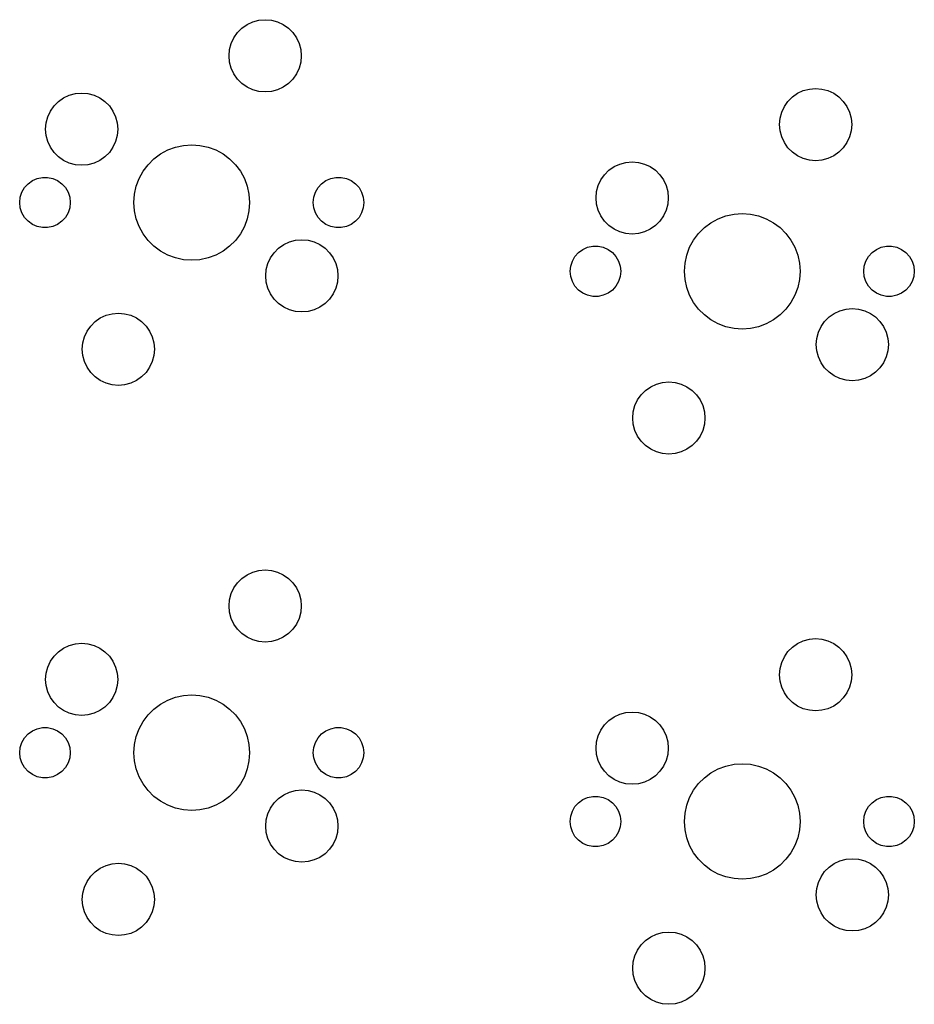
# Model space of a CAD drawing. Extents: x 101 to 222, y -128 to -44.
# Tile 7 of 8: x 158 to 189, y -83 to -49. Entities that reach past the tile are written whole.
import ezdxf

# ---------------------------------------------------------------- set-up
doc = ezdxf.new("R2010")
doc.units = 0
doc.layers.add('BLACK', color=7, linetype='CONTINUOUS')

msp = doc.modelspace()

# ---------------------------------------------------------------- linework, layer by layer
at = {"layer": 'BLACK', "linetype": 'CONTINUOUS'}
for p, q in [((165.729944, -49.202765), (165.884015, -49.048694)), ((165.884015, -49.048694), (166.0625, -48.923718)), ((166.0625, -48.923718), (166.259975, -48.831634)), ((166.259975, -48.831634), (166.47044, -48.77524)), ((166.47044, -48.77524), (166.6875, -48.75625)), ((166.6875, -48.75625), (166.90456, -48.77524)), ((166.90456, -48.77524), (167.115025, -48.831634)), ((167.115025, -48.831634), (167.3125, -48.923718)), ((167.3125, -48.923718), (167.490985, -49.048694)), ((167.490985, -49.048694), (167.645056, -49.202765)), ((165.512884, -49.578725), (165.604968, -49.38125)), ((165.604968, -49.38125), (165.729944, -49.202765)), ((167.645056, -49.202765), (167.770032, -49.38125)), ((167.770032, -49.38125), (167.862116, -49.578725)), ((165.45649, -49.78919), (165.512884, -49.578725)), ((167.862116, -49.578725), (167.91851, -49.78919)), ((165.4375, -50.00625), (165.45649, -49.78919)), ((165.45649, -50.22331), (165.4375, -50.00625)), ((167.91851, -49.78919), (167.9375, -50.00625)), ((167.9375, -50.00625), (167.91851, -50.22331)), ((165.512884, -50.433775), (165.45649, -50.22331)), ((165.604968, -50.63125), (165.512884, -50.433775)), ((167.862116, -50.433775), (167.770032, -50.63125)), ((167.91851, -50.22331), (167.862116, -50.433775)), ((165.729944, -50.809735), (165.604968, -50.63125)), ((167.770032, -50.63125), (167.645056, -50.809735)), ((165.884015, -50.963806), (165.729944, -50.809735)), ((166.0625, -51.088782), (165.884015, -50.963806)), ((166.259975, -51.180866), (166.0625, -51.088782)), ((167.3125, -51.088782), (167.115025, -51.180866)), ((167.490985, -50.963806), (167.3125, -51.088782)), ((167.645056, -50.809735), (167.490985, -50.963806)), ((159.534015, -51.588694), (159.7125, -51.463718)), ((159.7125, -51.463718), (159.909975, -51.371634)), ((159.909975, -51.371634), (160.12044, -51.31524)), ((160.12044, -51.31524), (160.3375, -51.29625)), ((160.3375, -51.29625), (160.55456, -51.31524)), ((160.55456, -51.31524), (160.765025, -51.371634)), ((160.765025, -51.371634), (160.9625, -51.463718)), ((160.9625, -51.463718), (161.140985, -51.588694)), ((166.47044, -51.23726), (166.259975, -51.180866)), ((166.6875, -51.25625), (166.47044, -51.23726)), ((166.90456, -51.23726), (166.6875, -51.25625)), ((167.115025, -51.180866), (166.90456, -51.23726)), ((184.779944, -51.584015), (184.934015, -51.429944)), ((184.934015, -51.429944), (185.1125, -51.304968)), ((185.1125, -51.304968), (185.309975, -51.212884)), ((185.309975, -51.212884), (185.52044, -51.15649)), ((185.52044, -51.15649), (185.7375, -51.1375)), ((185.7375, -51.1375), (185.95456, -51.15649)), ((185.95456, -51.15649), (186.165025, -51.212884)), ((186.165025, -51.212884), (186.3625, -51.304968)), ((186.3625, -51.304968), (186.540985, -51.429944)), ((186.540985, -51.429944), (186.695056, -51.584015)), ((159.254968, -51.92125), (159.379944, -51.742765)), ((159.379944, -51.742765), (159.534015, -51.588694)), ((161.140985, -51.588694), (161.295056, -51.742765)), ((161.295056, -51.742765), (161.420032, -51.92125)), ((184.562884, -51.959975), (184.654968, -51.7625)), ((184.654968, -51.7625), (184.779944, -51.584015)), ((186.695056, -51.584015), (186.820032, -51.7625)), ((186.820032, -51.7625), (186.912116, -51.959975)), ((159.10649, -52.32919), (159.162884, -52.118725)), ((159.162884, -52.118725), (159.254968, -51.92125)), ((161.420032, -51.92125), (161.512116, -52.118725)), ((161.512116, -52.118725), (161.56851, -52.32919)), ((184.50649, -52.17044), (184.562884, -51.959975)), ((186.912116, -51.959975), (186.96851, -52.17044)), ((159.0875, -52.54625), (159.10649, -52.32919)), ((161.56851, -52.32919), (161.5875, -52.54625)), ((184.4875, -52.3875), (184.50649, -52.17044)), ((184.50649, -52.60456), (184.4875, -52.3875)), ((186.96851, -52.17044), (186.9875, -52.3875)), ((186.9875, -52.3875), (186.96851, -52.60456)), ((159.10649, -52.76331), (159.0875, -52.54625)), ((159.162884, -52.973775), (159.10649, -52.76331)), ((161.56851, -52.76331), (161.512116, -52.973775)), ((161.5875, -52.54625), (161.56851, -52.76331)), ((184.562884, -52.815025), (184.50649, -52.60456)), ((184.654968, -53.0125), (184.562884, -52.815025)), ((186.912116, -52.815025), (186.820032, -53.0125)), ((186.96851, -52.60456), (186.912116, -52.815025)), ((159.254968, -53.17125), (159.162884, -52.973775)), ((159.379944, -53.349735), (159.254968, -53.17125)), ((161.420032, -53.17125), (161.295056, -53.349735)), ((161.512116, -52.973775), (161.420032, -53.17125)), ((163.31667, -53.266986), (163.584035, -53.167264)), ((163.584035, -53.167264), (163.86287, -53.106607)), ((163.86287, -53.106607), (164.1475, -53.08625)), ((164.1475, -53.08625), (164.43213, -53.106607)), ((164.43213, -53.106607), (164.710965, -53.167264)), ((164.710965, -53.167264), (164.97833, -53.266986)), ((184.779944, -53.190985), (184.654968, -53.0125)), ((186.820032, -53.0125), (186.695056, -53.190985)), ((159.534015, -53.503806), (159.379944, -53.349735)), ((159.7125, -53.628782), (159.534015, -53.503806)), ((161.140985, -53.503806), (160.9625, -53.628782)), ((161.295056, -53.349735), (161.140985, -53.503806)), ((162.837779, -53.574751), (163.066218, -53.403743)), ((163.066218, -53.403743), (163.31667, -53.266986)), ((164.97833, -53.266986), (165.228782, -53.403743)), ((165.228782, -53.403743), (165.457221, -53.574751)), ((184.934015, -53.345056), (184.779944, -53.190985)), ((185.1125, -53.470032), (184.934015, -53.345056)), ((185.309975, -53.562116), (185.1125, -53.470032)), ((186.3625, -53.470032), (186.165025, -53.562116)), ((186.540985, -53.345056), (186.3625, -53.470032)), ((186.695056, -53.190985), (186.540985, -53.345056)), ((159.909975, -53.720866), (159.7125, -53.628782)), ((160.12044, -53.77726), (159.909975, -53.720866)), ((160.3375, -53.79625), (160.12044, -53.77726)), ((160.55456, -53.77726), (160.3375, -53.79625)), ((160.765025, -53.720866), (160.55456, -53.77726)), ((160.9625, -53.628782), (160.765025, -53.720866)), ((162.464993, -54.004968), (162.636001, -53.776529)), ((162.636001, -53.776529), (162.837779, -53.574751)), ((165.457221, -53.574751), (165.658999, -53.776529)), ((165.658999, -53.776529), (165.830007, -54.004968)), ((178.584015, -53.969944), (178.7625, -53.844968)), ((178.7625, -53.844968), (178.959975, -53.752884)), ((178.959975, -53.752884), (179.17044, -53.69649)), ((179.17044, -53.69649), (179.3875, -53.6775)), ((179.3875, -53.6775), (179.60456, -53.69649)), ((179.60456, -53.69649), (179.815025, -53.752884)), ((179.815025, -53.752884), (180.0125, -53.844968)), ((180.0125, -53.844968), (180.190985, -53.969944)), ((185.52044, -53.61851), (185.309975, -53.562116)), ((185.7375, -53.6375), (185.52044, -53.61851)), ((185.95456, -53.61851), (185.7375, -53.6375)), ((186.165025, -53.562116), (185.95456, -53.61851)), ((162.328236, -54.25542), (162.464993, -54.004968)), ((165.830007, -54.004968), (165.966764, -54.25542)), ((178.304968, -54.3025), (178.429944, -54.124015)), ((178.429944, -54.124015), (178.584015, -53.969944)), ((180.190985, -53.969944), (180.345056, -54.124015)), ((180.345056, -54.124015), (180.470032, -54.3025)), ((158.35961, -54.571938), (158.482011, -54.435998)), ((158.482011, -54.435998), (158.63, -54.328478)), ((158.63, -54.328478), (158.79711, -54.254076)), ((158.79711, -54.254076), (158.976038, -54.216043)), ((158.976038, -54.216043), (159.158962, -54.216043)), ((159.158962, -54.216043), (159.33789, -54.254076)), ((159.33789, -54.254076), (159.505, -54.328478)), ((159.505, -54.328478), (159.652989, -54.435998)), ((159.652989, -54.435998), (159.77539, -54.571938)), ((162.167857, -54.80162), (162.228514, -54.522785)), ((162.228514, -54.522785), (162.328236, -54.25542)), ((165.966764, -54.25542), (166.066486, -54.522785)), ((166.066486, -54.522785), (166.127143, -54.80162)), ((168.51961, -54.571938), (168.642011, -54.435998)), ((168.642011, -54.435998), (168.79, -54.328478)), ((168.79, -54.328478), (168.95711, -54.254076)), ((168.95711, -54.254076), (169.136038, -54.216043)), ((169.136038, -54.216043), (169.318962, -54.216043)), ((169.318962, -54.216043), (169.49789, -54.254076)), ((169.49789, -54.254076), (169.665, -54.328478)), ((169.665, -54.328478), (169.812989, -54.435998)), ((169.812989, -54.435998), (169.93539, -54.571938)), ((178.15649, -54.71044), (178.212884, -54.499975)), ((178.212884, -54.499975), (178.304968, -54.3025)), ((180.470032, -54.3025), (180.562116, -54.499975)), ((180.562116, -54.499975), (180.61851, -54.71044)), ((158.211621, -54.904327), (158.268148, -54.730355)), ((158.268148, -54.730355), (158.35961, -54.571938)), ((159.77539, -54.571938), (159.866852, -54.730355)), ((159.866852, -54.730355), (159.923379, -54.904327)), ((162.1475, -55.08625), (162.167857, -54.80162)), ((166.127143, -54.80162), (166.1475, -55.08625)), ((168.371621, -54.904327), (168.428148, -54.730355)), ((168.428148, -54.730355), (168.51961, -54.571938)), ((169.93539, -54.571938), (170.026852, -54.730355)), ((170.026852, -54.730355), (170.083379, -54.904327)), ((178.1375, -54.9275), (178.15649, -54.71044)), ((180.61851, -54.71044), (180.6375, -54.9275)), ((158.1925, -55.08625), (158.211621, -54.904327)), ((158.211621, -55.268173), (158.1925, -55.08625)), ((159.923379, -54.904327), (159.9425, -55.08625)), ((159.9425, -55.08625), (159.923379, -55.268173)), ((162.167857, -55.37088), (162.1475, -55.08625)), ((166.1475, -55.08625), (166.127143, -55.37088)), ((168.3525, -55.08625), (168.371621, -54.904327)), ((168.371621, -55.268173), (168.3525, -55.08625)), ((170.083379, -54.904327), (170.1025, -55.08625)), ((170.1025, -55.08625), (170.083379, -55.268173)), ((178.15649, -55.14456), (178.1375, -54.9275)), ((178.212884, -55.355025), (178.15649, -55.14456)), ((180.61851, -55.14456), (180.562116, -55.355025)), ((180.6375, -54.9275), (180.61851, -55.14456)), ((158.268148, -55.442145), (158.211621, -55.268173)), ((158.35961, -55.600562), (158.268148, -55.442145)), ((159.866852, -55.442145), (159.77539, -55.600562)), ((159.923379, -55.268173), (159.866852, -55.442145)), ((162.228514, -55.649715), (162.167857, -55.37088)), ((166.127143, -55.37088), (166.066486, -55.649715)), ((168.428148, -55.442145), (168.371621, -55.268173)), ((168.51961, -55.600562), (168.428148, -55.442145)), ((170.026852, -55.442145), (169.93539, -55.600562)), ((170.083379, -55.268173), (170.026852, -55.442145)), ((178.304968, -55.5525), (178.212884, -55.355025)), ((178.429944, -55.730985), (178.304968, -55.5525)), ((180.470032, -55.5525), (180.345056, -55.730985)), ((180.562116, -55.355025), (180.470032, -55.5525)), ((182.36667, -55.648236), (182.634035, -55.548514)), ((182.634035, -55.548514), (182.91287, -55.487857)), ((182.91287, -55.487857), (183.1975, -55.4675)), ((183.1975, -55.4675), (183.48213, -55.487857)), ((183.48213, -55.487857), (183.760965, -55.548514)), ((183.760965, -55.548514), (184.02833, -55.648236)), ((158.482011, -55.736502), (158.35961, -55.600562)), ((158.63, -55.844022), (158.482011, -55.736502)), ((158.79711, -55.918424), (158.63, -55.844022)), ((159.505, -55.844022), (159.33789, -55.918424)), ((159.652989, -55.736502), (159.505, -55.844022)), ((159.77539, -55.600562), (159.652989, -55.736502)), ((162.328236, -55.91708), (162.228514, -55.649715)), ((166.066486, -55.649715), (165.966764, -55.91708)), ((168.642011, -55.736502), (168.51961, -55.600562)), ((168.79, -55.844022), (168.642011, -55.736502)), ((168.95711, -55.918424), (168.79, -55.844022)), ((169.665, -55.844022), (169.49789, -55.918424)), ((169.812989, -55.736502), (169.665, -55.844022)), ((169.93539, -55.600562), (169.812989, -55.736502)), ((178.584015, -55.885056), (178.429944, -55.730985)), ((178.7625, -56.010032), (178.584015, -55.885056)), ((180.190985, -55.885056), (180.0125, -56.010032)), ((180.345056, -55.730985), (180.190985, -55.885056)), ((181.887779, -55.956001), (182.116218, -55.784993)), ((182.116218, -55.784993), (182.36667, -55.648236)), ((184.02833, -55.648236), (184.278782, -55.784993)), ((184.278782, -55.784993), (184.507221, -55.956001)), ((158.976038, -55.956457), (158.79711, -55.918424)), ((159.158962, -55.956457), (158.976038, -55.956457)), ((159.33789, -55.918424), (159.158962, -55.956457)), ((162.464993, -56.167532), (162.328236, -55.91708)), ((162.636001, -56.395971), (162.464993, -56.167532)), ((165.830007, -56.167532), (165.658999, -56.395971)), ((165.966764, -55.91708), (165.830007, -56.167532)), ((169.136038, -55.956457), (168.95711, -55.918424)), ((169.318962, -55.956457), (169.136038, -55.956457)), ((169.49789, -55.918424), (169.318962, -55.956457)), ((178.959975, -56.102116), (178.7625, -56.010032)), ((179.17044, -56.15851), (178.959975, -56.102116)), ((179.3875, -56.1775), (179.17044, -56.15851)), ((179.60456, -56.15851), (179.3875, -56.1775)), ((179.815025, -56.102116), (179.60456, -56.15851)), ((180.0125, -56.010032), (179.815025, -56.102116)), ((181.514993, -56.386218), (181.686001, -56.157779)), ((181.686001, -56.157779), (181.887779, -55.956001)), ((184.507221, -55.956001), (184.708999, -56.157779)), ((184.708999, -56.157779), (184.880007, -56.386218)), ((162.837779, -56.597749), (162.636001, -56.395971)), ((165.658999, -56.395971), (165.457221, -56.597749)), ((167.154015, -56.668694), (167.3325, -56.543718)), ((167.3325, -56.543718), (167.529975, -56.451634)), ((167.529975, -56.451634), (167.74044, -56.39524)), ((167.74044, -56.39524), (167.9575, -56.37625)), ((167.9575, -56.37625), (168.17456, -56.39524)), ((168.17456, -56.39524), (168.385025, -56.451634)), ((168.385025, -56.451634), (168.5825, -56.543718)), ((168.5825, -56.543718), (168.760985, -56.668694)), ((181.378236, -56.63667), (181.514993, -56.386218)), ((184.880007, -56.386218), (185.016764, -56.63667)), ((163.066218, -56.768757), (162.837779, -56.597749)), ((163.31667, -56.905514), (163.066218, -56.768757)), ((163.584035, -57.005236), (163.31667, -56.905514)), ((164.97833, -56.905514), (164.710965, -57.005236)), ((165.228782, -56.768757), (164.97833, -56.905514)), ((165.457221, -56.597749), (165.228782, -56.768757)), ((166.874968, -57.00125), (166.999944, -56.822765)), ((166.999944, -56.822765), (167.154015, -56.668694)), ((168.760985, -56.668694), (168.915056, -56.822765)), ((168.915056, -56.822765), (169.040032, -57.00125)), ((177.40961, -56.953188), (177.532011, -56.817248)), ((177.532011, -56.817248), (177.68, -56.709728)), ((177.68, -56.709728), (177.84711, -56.635326)), ((177.84711, -56.635326), (178.026038, -56.597293)), ((178.026038, -56.597293), (178.208962, -56.597293)), ((178.208962, -56.597293), (178.38789, -56.635326)), ((178.38789, -56.635326), (178.555, -56.709728)), ((178.555, -56.709728), (178.702989, -56.817248)), ((178.702989, -56.817248), (178.82539, -56.953188)), ((181.217857, -57.18287), (181.278514, -56.904035)), ((181.278514, -56.904035), (181.378236, -56.63667)), ((185.016764, -56.63667), (185.116486, -56.904035)), ((185.116486, -56.904035), (185.177143, -57.18287)), ((187.56961, -56.953188), (187.692011, -56.817248)), ((187.692011, -56.817248), (187.84, -56.709728)), ((187.84, -56.709728), (188.00711, -56.635326)), ((188.00711, -56.635326), (188.186038, -56.597293)), ((188.186038, -56.597293), (188.368962, -56.597293)), ((188.368962, -56.597293), (188.54789, -56.635326)), ((188.54789, -56.635326), (188.715, -56.709728)), ((188.715, -56.709728), (188.862989, -56.817248)), ((188.862989, -56.817248), (188.98539, -56.953188)), ((163.86287, -57.065893), (163.584035, -57.005236)), ((164.1475, -57.08625), (163.86287, -57.065893)), ((164.43213, -57.065893), (164.1475, -57.08625)), ((164.710965, -57.005236), (164.43213, -57.065893)), ((166.72649, -57.40919), (166.782884, -57.198725)), ((166.782884, -57.198725), (166.874968, -57.00125)), ((169.040032, -57.00125), (169.132116, -57.198725)), ((169.132116, -57.198725), (169.18851, -57.40919)), ((177.261621, -57.285577), (177.318148, -57.111605)), ((177.318148, -57.111605), (177.40961, -56.953188)), ((178.82539, -56.953188), (178.916852, -57.111605)), ((178.916852, -57.111605), (178.973379, -57.285577)), ((181.1975, -57.4675), (181.217857, -57.18287)), ((185.177143, -57.18287), (185.1975, -57.4675)), ((187.421621, -57.285577), (187.478148, -57.111605)), ((187.478148, -57.111605), (187.56961, -56.953188)), ((188.98539, -56.953188), (189.076852, -57.111605)), ((189.076852, -57.111605), (189.133379, -57.285577)), ((166.7075, -57.62625), (166.72649, -57.40919)), ((169.18851, -57.40919), (169.2075, -57.62625)), ((177.2425, -57.4675), (177.261621, -57.285577)), ((177.261621, -57.649423), (177.2425, -57.4675)), ((178.973379, -57.285577), (178.9925, -57.4675)), ((178.9925, -57.4675), (178.973379, -57.649423)), ((181.217857, -57.75213), (181.1975, -57.4675)), ((185.1975, -57.4675), (185.177143, -57.75213)), ((187.4025, -57.4675), (187.421621, -57.285577)), ((187.421621, -57.649423), (187.4025, -57.4675)), ((189.133379, -57.285577), (189.1525, -57.4675)), ((189.1525, -57.4675), (189.133379, -57.649423)), ((166.72649, -57.84331), (166.7075, -57.62625)), ((166.782884, -58.053775), (166.72649, -57.84331)), ((169.18851, -57.84331), (169.132116, -58.053775)), ((169.2075, -57.62625), (169.18851, -57.84331)), ((177.318148, -57.823395), (177.261621, -57.649423)), ((177.40961, -57.981812), (177.318148, -57.823395)), ((178.916852, -57.823395), (178.82539, -57.981812)), ((178.973379, -57.649423), (178.916852, -57.823395)), ((181.278514, -58.030965), (181.217857, -57.75213)), ((185.177143, -57.75213), (185.116486, -58.030965)), ((187.478148, -57.823395), (187.421621, -57.649423)), ((187.56961, -57.981812), (187.478148, -57.823395)), ((189.076852, -57.823395), (188.98539, -57.981812)), ((189.133379, -57.649423), (189.076852, -57.823395)), ((166.874968, -58.25125), (166.782884, -58.053775)), ((166.999944, -58.429735), (166.874968, -58.25125)), ((169.040032, -58.25125), (168.915056, -58.429735)), ((169.132116, -58.053775), (169.040032, -58.25125)), ((177.532011, -58.117752), (177.40961, -57.981812)), ((177.68, -58.225272), (177.532011, -58.117752)), ((177.84711, -58.299674), (177.68, -58.225272)), ((178.555, -58.225272), (178.38789, -58.299674)), ((178.702989, -58.117752), (178.555, -58.225272)), ((178.82539, -57.981812), (178.702989, -58.117752)), ((181.378236, -58.29833), (181.278514, -58.030965)), ((185.116486, -58.030965), (185.016764, -58.29833)), ((187.692011, -58.117752), (187.56961, -57.981812)), ((187.84, -58.225272), (187.692011, -58.117752)), ((188.00711, -58.299674), (187.84, -58.225272)), ((188.715, -58.225272), (188.54789, -58.299674)), ((188.862989, -58.117752), (188.715, -58.225272)), ((188.98539, -57.981812), (188.862989, -58.117752)), ((167.154015, -58.583806), (166.999944, -58.429735)), ((167.3325, -58.708782), (167.154015, -58.583806)), ((168.760985, -58.583806), (168.5825, -58.708782)), ((168.915056, -58.429735), (168.760985, -58.583806)), ((178.026038, -58.337707), (177.84711, -58.299674)), ((178.208962, -58.337707), (178.026038, -58.337707)), ((178.38789, -58.299674), (178.208962, -58.337707)), ((181.514993, -58.548782), (181.378236, -58.29833)), ((181.686001, -58.777221), (181.514993, -58.548782)), ((184.880007, -58.548782), (184.708999, -58.777221)), ((185.016764, -58.29833), (184.880007, -58.548782)), ((188.186038, -58.337707), (188.00711, -58.299674)), ((188.368962, -58.337707), (188.186038, -58.337707)), ((188.54789, -58.299674), (188.368962, -58.337707)), ((161.179975, -58.991634), (161.39044, -58.93524)), ((161.39044, -58.93524), (161.6075, -58.91625)), ((161.6075, -58.91625), (161.82456, -58.93524)), ((161.82456, -58.93524), (162.035025, -58.991634)), ((167.529975, -58.800866), (167.3325, -58.708782)), ((167.74044, -58.85726), (167.529975, -58.800866)), ((167.9575, -58.87625), (167.74044, -58.85726)), ((168.17456, -58.85726), (167.9575, -58.87625)), ((168.385025, -58.800866), (168.17456, -58.85726)), ((168.5825, -58.708782), (168.385025, -58.800866)), ((181.887779, -58.978999), (181.686001, -58.777221)), ((184.708999, -58.777221), (184.507221, -58.978999)), ((186.204015, -59.049944), (186.3825, -58.924968)), ((186.3825, -58.924968), (186.579975, -58.832884)), ((186.579975, -58.832884), (186.79044, -58.77649)), ((186.79044, -58.77649), (187.0075, -58.7575)), ((187.0075, -58.7575), (187.22456, -58.77649)), ((187.22456, -58.77649), (187.435025, -58.832884)), ((187.435025, -58.832884), (187.6325, -58.924968)), ((187.6325, -58.924968), (187.810985, -59.049944)), ((160.649944, -59.362765), (160.804015, -59.208694)), ((160.804015, -59.208694), (160.9825, -59.083718)), ((160.9825, -59.083718), (161.179975, -58.991634)), ((162.035025, -58.991634), (162.2325, -59.083718)), ((162.2325, -59.083718), (162.410985, -59.208694)), ((162.410985, -59.208694), (162.565056, -59.362765)), ((182.116218, -59.150007), (181.887779, -58.978999)), ((182.36667, -59.286764), (182.116218, -59.150007)), ((182.634035, -59.386486), (182.36667, -59.286764)), ((184.02833, -59.286764), (183.760965, -59.386486)), ((184.278782, -59.150007), (184.02833, -59.286764)), ((184.507221, -58.978999), (184.278782, -59.150007)), ((185.924968, -59.3825), (186.049944, -59.204015)), ((186.049944, -59.204015), (186.204015, -59.049944)), ((187.810985, -59.049944), (187.965056, -59.204015)), ((187.965056, -59.204015), (188.090032, -59.3825)), ((160.432884, -59.738725), (160.524968, -59.54125)), ((160.524968, -59.54125), (160.649944, -59.362765)), ((162.565056, -59.362765), (162.690032, -59.54125)), ((162.690032, -59.54125), (162.782116, -59.738725)), ((182.91287, -59.447143), (182.634035, -59.386486)), ((183.1975, -59.4675), (182.91287, -59.447143)), ((183.48213, -59.447143), (183.1975, -59.4675)), ((183.760965, -59.386486), (183.48213, -59.447143)), ((185.77649, -59.79044), (185.832884, -59.579975)), ((185.832884, -59.579975), (185.924968, -59.3825)), ((188.090032, -59.3825), (188.182116, -59.579975)), ((188.182116, -59.579975), (188.23851, -59.79044)), ((160.3575, -60.16625), (160.37649, -59.94919)), ((160.37649, -59.94919), (160.432884, -59.738725)), ((162.782116, -59.738725), (162.83851, -59.94919)), ((162.83851, -59.94919), (162.8575, -60.16625)), ((185.7575, -60.0075), (185.77649, -59.79044)), ((188.23851, -59.79044), (188.2575, -60.0075)), ((160.37649, -60.38331), (160.3575, -60.16625)), ((162.8575, -60.16625), (162.83851, -60.38331)), ((185.77649, -60.22456), (185.7575, -60.0075)), ((185.832884, -60.435025), (185.77649, -60.22456)), ((188.23851, -60.22456), (188.182116, -60.435025)), ((188.2575, -60.0075), (188.23851, -60.22456)), ((160.432884, -60.593775), (160.37649, -60.38331)), ((160.524968, -60.79125), (160.432884, -60.593775)), ((162.782116, -60.593775), (162.690032, -60.79125)), ((162.83851, -60.38331), (162.782116, -60.593775)), ((185.924968, -60.6325), (185.832884, -60.435025)), ((186.049944, -60.810985), (185.924968, -60.6325)), ((188.090032, -60.6325), (187.965056, -60.810985)), ((188.182116, -60.435025), (188.090032, -60.6325)), ((160.649944, -60.969735), (160.524968, -60.79125)), ((160.804015, -61.123806), (160.649944, -60.969735)), ((162.565056, -60.969735), (162.410985, -61.123806)), ((162.690032, -60.79125), (162.565056, -60.969735)), ((186.204015, -60.965056), (186.049944, -60.810985)), ((186.3825, -61.090032), (186.204015, -60.965056)), ((187.810985, -60.965056), (187.6325, -61.090032)), ((187.965056, -60.810985), (187.810985, -60.965056)), ((160.9825, -61.248782), (160.804015, -61.123806)), ((161.179975, -61.340866), (160.9825, -61.248782)), ((161.39044, -61.39726), (161.179975, -61.340866)), ((162.035025, -61.340866), (161.82456, -61.39726)), ((162.2325, -61.248782), (162.035025, -61.340866)), ((162.410985, -61.123806), (162.2325, -61.248782)), ((180.229975, -61.372884), (180.44044, -61.31649)), ((180.44044, -61.31649), (180.6575, -61.2975)), ((180.6575, -61.2975), (180.87456, -61.31649)), ((180.87456, -61.31649), (181.085025, -61.372884)), ((186.579975, -61.182116), (186.3825, -61.090032)), ((186.79044, -61.23851), (186.579975, -61.182116)), ((187.0075, -61.2575), (186.79044, -61.23851)), ((187.22456, -61.23851), (187.0075, -61.2575)), ((187.435025, -61.182116), (187.22456, -61.23851)), ((187.6325, -61.090032), (187.435025, -61.182116)), ((161.6075, -61.41625), (161.39044, -61.39726)), ((161.82456, -61.39726), (161.6075, -61.41625)), ((179.699944, -61.744015), (179.854015, -61.589944)), ((179.854015, -61.589944), (180.0325, -61.464968)), ((180.0325, -61.464968), (180.229975, -61.372884)), ((181.085025, -61.372884), (181.2825, -61.464968)), ((181.2825, -61.464968), (181.460985, -61.589944)), ((181.460985, -61.589944), (181.615056, -61.744015)), ((179.482884, -62.119975), (179.574968, -61.9225)), ((179.574968, -61.9225), (179.699944, -61.744015)), ((181.615056, -61.744015), (181.740032, -61.9225)), ((181.740032, -61.9225), (181.832116, -62.119975)), ((179.4075, -62.5475), (179.42649, -62.33044)), ((179.42649, -62.33044), (179.482884, -62.119975)), ((181.832116, -62.119975), (181.88851, -62.33044)), ((181.88851, -62.33044), (181.9075, -62.5475)), ((179.42649, -62.76456), (179.4075, -62.5475)), ((181.9075, -62.5475), (181.88851, -62.76456)), ((179.482884, -62.975025), (179.42649, -62.76456)), ((179.574968, -63.1725), (179.482884, -62.975025)), ((181.832116, -62.975025), (181.740032, -63.1725)), ((181.88851, -62.76456), (181.832116, -62.975025)), ((179.699944, -63.350985), (179.574968, -63.1725)), ((179.854015, -63.505056), (179.699944, -63.350985)), ((181.615056, -63.350985), (181.460985, -63.505056)), ((181.740032, -63.1725), (181.615056, -63.350985)), ((180.0325, -63.630032), (179.854015, -63.505056)), ((180.229975, -63.722116), (180.0325, -63.630032)), ((180.44044, -63.77851), (180.229975, -63.722116)), ((181.085025, -63.722116), (180.87456, -63.77851)), ((181.2825, -63.630032), (181.085025, -63.722116)), ((181.460985, -63.505056), (181.2825, -63.630032)), ((180.6575, -63.7975), (180.44044, -63.77851)), ((180.87456, -63.77851), (180.6575, -63.7975)), ((166.259975, -67.881634), (166.47044, -67.82524)), ((166.47044, -67.82524), (166.6875, -67.80625)), ((166.6875, -67.80625), (166.90456, -67.82524)), ((166.90456, -67.82524), (167.115025, -67.881634)), ((165.729944, -68.252765), (165.884015, -68.098694)), ((165.884015, -68.098694), (166.0625, -67.973718)), ((166.0625, -67.973718), (166.259975, -67.881634)), ((167.115025, -67.881634), (167.3125, -67.973718)), ((167.3125, -67.973718), (167.490985, -68.098694)), ((167.490985, -68.098694), (167.645056, -68.252765)), ((165.512884, -68.628725), (165.604968, -68.43125)), ((165.604968, -68.43125), (165.729944, -68.252765)), ((167.645056, -68.252765), (167.770032, -68.43125)), ((167.770032, -68.43125), (167.862116, -68.628725)), ((165.4375, -69.05625), (165.45649, -68.83919)), ((165.45649, -68.83919), (165.512884, -68.628725)), ((167.862116, -68.628725), (167.91851, -68.83919)), ((167.91851, -68.83919), (167.9375, -69.05625)), ((165.45649, -69.27331), (165.4375, -69.05625)), ((167.9375, -69.05625), (167.91851, -69.27331)), ((165.512884, -69.483775), (165.45649, -69.27331)), ((165.604968, -69.68125), (165.512884, -69.483775)), ((167.862116, -69.483775), (167.770032, -69.68125)), ((167.91851, -69.27331), (167.862116, -69.483775)), ((165.729944, -69.859735), (165.604968, -69.68125)), ((165.884015, -70.013806), (165.729944, -69.859735)), ((167.645056, -69.859735), (167.490985, -70.013806)), ((167.770032, -69.68125), (167.645056, -69.859735)), ((166.0625, -70.138782), (165.884015, -70.013806)), ((166.259975, -70.230866), (166.0625, -70.138782)), ((167.3125, -70.138782), (167.115025, -70.230866)), ((167.490985, -70.013806), (167.3125, -70.138782)), ((185.309975, -70.262884), (185.52044, -70.20649)), ((185.52044, -70.20649), (185.7375, -70.1875)), ((185.7375, -70.1875), (185.95456, -70.20649)), ((185.95456, -70.20649), (186.165025, -70.262884)), ((159.534015, -70.638694), (159.7125, -70.513718)), ((159.7125, -70.513718), (159.909975, -70.421634)), ((159.909975, -70.421634), (160.12044, -70.36524)), ((160.12044, -70.36524), (160.3375, -70.34625)), ((160.3375, -70.34625), (160.55456, -70.36524)), ((160.55456, -70.36524), (160.765025, -70.421634)), ((160.765025, -70.421634), (160.9625, -70.513718)), ((160.9625, -70.513718), (161.140985, -70.638694)), ((166.47044, -70.28726), (166.259975, -70.230866)), ((166.6875, -70.30625), (166.47044, -70.28726)), ((166.90456, -70.28726), (166.6875, -70.30625)), ((167.115025, -70.230866), (166.90456, -70.28726)), ((184.779944, -70.634015), (184.934015, -70.479944)), ((184.934015, -70.479944), (185.1125, -70.354968)), ((185.1125, -70.354968), (185.309975, -70.262884)), ((186.165025, -70.262884), (186.3625, -70.354968)), ((186.3625, -70.354968), (186.540985, -70.479944)), ((186.540985, -70.479944), (186.695056, -70.634015)), ((159.254968, -70.97125), (159.379944, -70.792765)), ((159.379944, -70.792765), (159.534015, -70.638694)), ((161.140985, -70.638694), (161.295056, -70.792765)), ((161.295056, -70.792765), (161.420032, -70.97125)), ((184.562884, -71.009975), (184.654968, -70.8125)), ((184.654968, -70.8125), (184.779944, -70.634015)), ((186.695056, -70.634015), (186.820032, -70.8125)), ((186.820032, -70.8125), (186.912116, -71.009975)), ((159.10649, -71.37919), (159.162884, -71.168725)), ((159.162884, -71.168725), (159.254968, -70.97125)), ((161.420032, -70.97125), (161.512116, -71.168725)), ((161.512116, -71.168725), (161.56851, -71.37919)), ((184.4875, -71.4375), (184.50649, -71.22044)), ((184.50649, -71.22044), (184.562884, -71.009975)), ((186.912116, -71.009975), (186.96851, -71.22044)), ((186.96851, -71.22044), (186.9875, -71.4375)), ((159.0875, -71.59625), (159.10649, -71.37919)), ((161.56851, -71.37919), (161.5875, -71.59625)), ((184.50649, -71.65456), (184.4875, -71.4375)), ((186.9875, -71.4375), (186.96851, -71.65456)), ((159.10649, -71.81331), (159.0875, -71.59625)), ((159.162884, -72.023775), (159.10649, -71.81331)), ((161.56851, -71.81331), (161.512116, -72.023775)), ((161.5875, -71.59625), (161.56851, -71.81331)), ((184.562884, -71.865025), (184.50649, -71.65456)), ((184.654968, -72.0625), (184.562884, -71.865025)), ((186.912116, -71.865025), (186.820032, -72.0625)), ((186.96851, -71.65456), (186.912116, -71.865025)), ((159.254968, -72.22125), (159.162884, -72.023775)), ((159.379944, -72.399735), (159.254968, -72.22125)), ((161.420032, -72.22125), (161.295056, -72.399735)), ((161.512116, -72.023775), (161.420032, -72.22125)), ((163.31667, -72.316986), (163.584035, -72.217264)), ((163.584035, -72.217264), (163.86287, -72.156607)), ((163.86287, -72.156607), (164.1475, -72.13625)), ((164.1475, -72.13625), (164.43213, -72.156607)), ((164.43213, -72.156607), (164.710965, -72.217264)), ((164.710965, -72.217264), (164.97833, -72.316986)), ((184.779944, -72.240985), (184.654968, -72.0625)), ((184.934015, -72.395056), (184.779944, -72.240985)), ((186.695056, -72.240985), (186.540985, -72.395056)), ((186.820032, -72.0625), (186.695056, -72.240985)), ((159.534015, -72.553806), (159.379944, -72.399735)), ((159.7125, -72.678782), (159.534015, -72.553806)), ((161.140985, -72.553806), (160.9625, -72.678782)), ((161.295056, -72.399735), (161.140985, -72.553806)), ((162.837779, -72.624751), (163.066218, -72.453743)), ((163.066218, -72.453743), (163.31667, -72.316986)), ((164.97833, -72.316986), (165.228782, -72.453743)), ((165.228782, -72.453743), (165.457221, -72.624751)), ((185.1125, -72.520032), (184.934015, -72.395056)), ((185.309975, -72.612116), (185.1125, -72.520032)), ((185.52044, -72.66851), (185.309975, -72.612116)), ((186.165025, -72.612116), (185.95456, -72.66851)), ((186.3625, -72.520032), (186.165025, -72.612116)), ((186.540985, -72.395056), (186.3625, -72.520032)), ((159.909975, -72.770866), (159.7125, -72.678782)), ((160.12044, -72.82726), (159.909975, -72.770866)), ((160.3375, -72.84625), (160.12044, -72.82726)), ((160.55456, -72.82726), (160.3375, -72.84625)), ((160.765025, -72.770866), (160.55456, -72.82726)), ((160.9625, -72.678782), (160.765025, -72.770866)), ((162.464993, -73.054968), (162.636001, -72.826529)), ((162.636001, -72.826529), (162.837779, -72.624751)), ((165.457221, -72.624751), (165.658999, -72.826529)), ((165.658999, -72.826529), (165.830007, -73.054968)), ((178.584015, -73.019944), (178.7625, -72.894968)), ((178.7625, -72.894968), (178.959975, -72.802884)), ((178.959975, -72.802884), (179.17044, -72.74649)), ((179.17044, -72.74649), (179.3875, -72.7275)), ((179.3875, -72.7275), (179.60456, -72.74649)), ((179.60456, -72.74649), (179.815025, -72.802884)), ((179.815025, -72.802884), (180.0125, -72.894968)), ((180.0125, -72.894968), (180.190985, -73.019944)), ((185.7375, -72.6875), (185.52044, -72.66851)), ((185.95456, -72.66851), (185.7375, -72.6875)), ((158.79711, -73.304076), (158.976038, -73.266043)), ((158.976038, -73.266043), (159.158962, -73.266043)), ((159.158962, -73.266043), (159.33789, -73.304076)), ((162.328236, -73.30542), (162.464993, -73.054968)), ((165.830007, -73.054968), (165.966764, -73.30542)), ((168.95711, -73.304076), (169.136038, -73.266043)), ((169.136038, -73.266043), (169.318962, -73.266043)), ((169.318962, -73.266043), (169.49789, -73.304076)), ((178.304968, -73.3525), (178.429944, -73.174015)), ((178.429944, -73.174015), (178.584015, -73.019944)), ((180.190985, -73.019944), (180.345056, -73.174015)), ((180.345056, -73.174015), (180.470032, -73.3525)), ((158.268148, -73.780355), (158.35961, -73.621938)), ((158.35961, -73.621938), (158.482011, -73.485998)), ((158.482011, -73.485998), (158.63, -73.378478)), ((158.63, -73.378478), (158.79711, -73.304076)), ((159.33789, -73.304076), (159.505, -73.378478)), ((159.505, -73.378478), (159.652989, -73.485998)), ((159.652989, -73.485998), (159.77539, -73.621938)), ((159.77539, -73.621938), (159.866852, -73.780355)), ((162.167857, -73.85162), (162.228514, -73.572785)), ((162.228514, -73.572785), (162.328236, -73.30542)), ((165.966764, -73.30542), (166.066486, -73.572785)), ((166.066486, -73.572785), (166.127143, -73.85162)), ((168.428148, -73.780355), (168.51961, -73.621938)), ((168.51961, -73.621938), (168.642011, -73.485998)), ((168.642011, -73.485998), (168.79, -73.378478)), ((168.79, -73.378478), (168.95711, -73.304076)), ((169.49789, -73.304076), (169.665, -73.378478)), ((169.665, -73.378478), (169.812989, -73.485998)), ((169.812989, -73.485998), (169.93539, -73.621938)), ((169.93539, -73.621938), (170.026852, -73.780355)), ((178.15649, -73.76044), (178.212884, -73.549975)), ((178.212884, -73.549975), (178.304968, -73.3525)), ((180.470032, -73.3525), (180.562116, -73.549975)), ((180.562116, -73.549975), (180.61851, -73.76044)), ((158.1925, -74.13625), (158.211621, -73.954327)), ((158.211621, -73.954327), (158.268148, -73.780355)), ((159.866852, -73.780355), (159.923379, -73.954327)), ((159.923379, -73.954327), (159.9425, -74.13625)), ((162.1475, -74.13625), (162.167857, -73.85162)), ((166.127143, -73.85162), (166.1475, -74.13625)), ((168.3525, -74.13625), (168.371621, -73.954327)), ((168.371621, -73.954327), (168.428148, -73.780355)), ((170.026852, -73.780355), (170.083379, -73.954327)), ((170.083379, -73.954327), (170.1025, -74.13625)), ((178.1375, -73.9775), (178.15649, -73.76044)), ((178.15649, -74.19456), (178.1375, -73.9775)), ((180.61851, -73.76044), (180.6375, -73.9775)), ((180.6375, -73.9775), (180.61851, -74.19456)), ((158.211621, -74.318173), (158.1925, -74.13625)), ((158.268148, -74.492145), (158.211621, -74.318173)), ((159.923379, -74.318173), (159.866852, -74.492145)), ((159.9425, -74.13625), (159.923379, -74.318173)), ((162.167857, -74.42088), (162.1475, -74.13625)), ((166.1475, -74.13625), (166.127143, -74.42088)), ((168.371621, -74.318173), (168.3525, -74.13625)), ((168.428148, -74.492145), (168.371621, -74.318173)), ((170.083379, -74.318173), (170.026852, -74.492145)), ((170.1025, -74.13625), (170.083379, -74.318173)), ((178.212884, -74.405025), (178.15649, -74.19456)), ((180.61851, -74.19456), (180.562116, -74.405025)), ((158.35961, -74.650562), (158.268148, -74.492145)), ((158.482011, -74.786502), (158.35961, -74.650562)), ((159.77539, -74.650562), (159.652989, -74.786502)), ((159.866852, -74.492145), (159.77539, -74.650562)), ((162.228514, -74.699715), (162.167857, -74.42088)), ((166.127143, -74.42088), (166.066486, -74.699715)), ((168.51961, -74.650562), (168.428148, -74.492145)), ((168.642011, -74.786502), (168.51961, -74.650562)), ((169.93539, -74.650562), (169.812989, -74.786502)), ((170.026852, -74.492145), (169.93539, -74.650562)), ((178.304968, -74.6025), (178.212884, -74.405025)), ((178.429944, -74.780985), (178.304968, -74.6025)), ((180.470032, -74.6025), (180.345056, -74.780985)), ((180.562116, -74.405025), (180.470032, -74.6025)), ((182.36667, -74.698236), (182.634035, -74.598514)), ((182.634035, -74.598514), (182.91287, -74.537857)), ((182.91287, -74.537857), (183.1975, -74.5175)), ((183.1975, -74.5175), (183.48213, -74.537857)), ((183.48213, -74.537857), (183.760965, -74.598514)), ((183.760965, -74.598514), (184.02833, -74.698236)), ((158.63, -74.894022), (158.482011, -74.786502)), ((158.79711, -74.968424), (158.63, -74.894022)), ((158.976038, -75.006457), (158.79711, -74.968424)), ((159.33789, -74.968424), (159.158962, -75.006457)), ((159.505, -74.894022), (159.33789, -74.968424)), ((159.652989, -74.786502), (159.505, -74.894022)), ((162.328236, -74.96708), (162.228514, -74.699715)), ((162.464993, -75.217532), (162.328236, -74.96708)), ((165.966764, -74.96708), (165.830007, -75.217532)), ((166.066486, -74.699715), (165.966764, -74.96708)), ((168.79, -74.894022), (168.642011, -74.786502)), ((168.95711, -74.968424), (168.79, -74.894022)), ((169.136038, -75.006457), (168.95711, -74.968424)), ((169.49789, -74.968424), (169.318962, -75.006457)), ((169.665, -74.894022), (169.49789, -74.968424)), ((169.812989, -74.786502), (169.665, -74.894022)), ((178.584015, -74.935056), (178.429944, -74.780985)), ((178.7625, -75.060032), (178.584015, -74.935056)), ((180.190985, -74.935056), (180.0125, -75.060032)), ((180.345056, -74.780985), (180.190985, -74.935056)), ((181.887779, -75.006001), (182.116218, -74.834993)), ((182.116218, -74.834993), (182.36667, -74.698236)), ((184.02833, -74.698236), (184.278782, -74.834993)), ((184.278782, -74.834993), (184.507221, -75.006001)), ((159.158962, -75.006457), (158.976038, -75.006457)), ((162.636001, -75.445971), (162.464993, -75.217532)), ((165.830007, -75.217532), (165.658999, -75.445971)), ((169.318962, -75.006457), (169.136038, -75.006457)), ((178.959975, -75.152116), (178.7625, -75.060032)), ((179.17044, -75.20851), (178.959975, -75.152116)), ((179.3875, -75.2275), (179.17044, -75.20851)), ((179.60456, -75.20851), (179.3875, -75.2275)), ((179.815025, -75.152116), (179.60456, -75.20851)), ((180.0125, -75.060032), (179.815025, -75.152116)), ((181.514993, -75.436218), (181.686001, -75.207779)), ((181.686001, -75.207779), (181.887779, -75.006001)), ((184.507221, -75.006001), (184.708999, -75.207779)), ((184.708999, -75.207779), (184.880007, -75.436218)), ((162.837779, -75.647749), (162.636001, -75.445971)), ((163.066218, -75.818757), (162.837779, -75.647749)), ((165.457221, -75.647749), (165.228782, -75.818757)), ((165.658999, -75.445971), (165.457221, -75.647749)), ((167.154015, -75.718694), (167.3325, -75.593718)), ((167.3325, -75.593718), (167.529975, -75.501634)), ((167.529975, -75.501634), (167.74044, -75.44524)), ((167.74044, -75.44524), (167.9575, -75.42625)), ((167.9575, -75.42625), (168.17456, -75.44524)), ((168.17456, -75.44524), (168.385025, -75.501634)), ((168.385025, -75.501634), (168.5825, -75.593718)), ((168.5825, -75.593718), (168.760985, -75.718694)), ((177.84711, -75.685326), (178.026038, -75.647293)), ((178.026038, -75.647293), (178.208962, -75.647293)), ((178.208962, -75.647293), (178.38789, -75.685326)), ((181.378236, -75.68667), (181.514993, -75.436218)), ((184.880007, -75.436218), (185.016764, -75.68667)), ((188.00711, -75.685326), (188.186038, -75.647293)), ((188.186038, -75.647293), (188.368962, -75.647293)), ((188.368962, -75.647293), (188.54789, -75.685326)), ((163.31667, -75.955514), (163.066218, -75.818757)), ((163.584035, -76.055236), (163.31667, -75.955514)), ((164.97833, -75.955514), (164.710965, -76.055236)), ((165.228782, -75.818757), (164.97833, -75.955514)), ((166.874968, -76.05125), (166.999944, -75.872765)), ((166.999944, -75.872765), (167.154015, -75.718694)), ((168.760985, -75.718694), (168.915056, -75.872765)), ((168.915056, -75.872765), (169.040032, -76.05125)), ((177.318148, -76.161605), (177.40961, -76.003188)), ((177.40961, -76.003188), (177.532011, -75.867248)), ((177.532011, -75.867248), (177.68, -75.759728)), ((177.68, -75.759728), (177.84711, -75.685326)), ((178.38789, -75.685326), (178.555, -75.759728)), ((178.555, -75.759728), (178.702989, -75.867248)), ((178.702989, -75.867248), (178.82539, -76.003188)), ((178.82539, -76.003188), (178.916852, -76.161605)), ((181.217857, -76.23287), (181.278514, -75.954035)), ((181.278514, -75.954035), (181.378236, -75.68667)), ((185.016764, -75.68667), (185.116486, -75.954035)), ((185.116486, -75.954035), (185.177143, -76.23287)), ((187.478148, -76.161605), (187.56961, -76.003188)), ((187.56961, -76.003188), (187.692011, -75.867248)), ((187.692011, -75.867248), (187.84, -75.759728)), ((187.84, -75.759728), (188.00711, -75.685326)), ((188.54789, -75.685326), (188.715, -75.759728)), ((188.715, -75.759728), (188.862989, -75.867248)), ((188.862989, -75.867248), (188.98539, -76.003188)), ((188.98539, -76.003188), (189.076852, -76.161605)), ((163.86287, -76.115893), (163.584035, -76.055236)), ((164.1475, -76.13625), (163.86287, -76.115893)), ((164.43213, -76.115893), (164.1475, -76.13625)), ((164.710965, -76.055236), (164.43213, -76.115893)), ((166.72649, -76.45919), (166.782884, -76.248725)), ((166.782884, -76.248725), (166.874968, -76.05125)), ((169.040032, -76.05125), (169.132116, -76.248725)), ((169.132116, -76.248725), (169.18851, -76.45919)), ((177.2425, -76.5175), (177.261621, -76.335577)), ((177.261621, -76.335577), (177.318148, -76.161605)), ((178.916852, -76.161605), (178.973379, -76.335577)), ((178.973379, -76.335577), (178.9925, -76.5175)), ((181.1975, -76.5175), (181.217857, -76.23287)), ((185.177143, -76.23287), (185.1975, -76.5175)), ((187.4025, -76.5175), (187.421621, -76.335577)), ((187.421621, -76.335577), (187.478148, -76.161605)), ((189.076852, -76.161605), (189.133379, -76.335577)), ((189.133379, -76.335577), (189.1525, -76.5175)), ((166.7075, -76.67625), (166.72649, -76.45919)), ((166.72649, -76.89331), (166.7075, -76.67625)), ((169.18851, -76.45919), (169.2075, -76.67625)), ((169.2075, -76.67625), (169.18851, -76.89331)), ((177.261621, -76.699423), (177.2425, -76.5175)), ((177.318148, -76.873395), (177.261621, -76.699423)), ((178.973379, -76.699423), (178.916852, -76.873395)), ((178.9925, -76.5175), (178.973379, -76.699423)), ((181.217857, -76.80213), (181.1975, -76.5175)), ((185.1975, -76.5175), (185.177143, -76.80213)), ((187.421621, -76.699423), (187.4025, -76.5175)), ((187.478148, -76.873395), (187.421621, -76.699423)), ((189.133379, -76.699423), (189.076852, -76.873395)), ((189.1525, -76.5175), (189.133379, -76.699423)), ((166.782884, -77.103775), (166.72649, -76.89331)), ((169.18851, -76.89331), (169.132116, -77.103775)), ((177.40961, -77.031812), (177.318148, -76.873395)), ((177.532011, -77.167752), (177.40961, -77.031812)), ((178.82539, -77.031812), (178.702989, -77.167752)), ((178.916852, -76.873395), (178.82539, -77.031812)), ((181.278514, -77.080965), (181.217857, -76.80213)), ((185.177143, -76.80213), (185.116486, -77.080965)), ((187.56961, -77.031812), (187.478148, -76.873395)), ((187.692011, -77.167752), (187.56961, -77.031812)), ((188.98539, -77.031812), (188.862989, -77.167752)), ((189.076852, -76.873395), (188.98539, -77.031812)), ((166.874968, -77.30125), (166.782884, -77.103775)), ((166.999944, -77.479735), (166.874968, -77.30125)), ((169.040032, -77.30125), (168.915056, -77.479735)), ((169.132116, -77.103775), (169.040032, -77.30125)), ((177.68, -77.275272), (177.532011, -77.167752)), ((177.84711, -77.349674), (177.68, -77.275272)), ((178.026038, -77.387707), (177.84711, -77.349674)), ((178.38789, -77.349674), (178.208962, -77.387707)), ((178.555, -77.275272), (178.38789, -77.349674)), ((178.702989, -77.167752), (178.555, -77.275272)), ((181.378236, -77.34833), (181.278514, -77.080965)), ((181.514993, -77.598782), (181.378236, -77.34833)), ((185.016764, -77.34833), (184.880007, -77.598782)), ((185.116486, -77.080965), (185.016764, -77.34833)), ((187.84, -77.275272), (187.692011, -77.167752)), ((188.00711, -77.349674), (187.84, -77.275272)), ((188.186038, -77.387707), (188.00711, -77.349674)), ((188.54789, -77.349674), (188.368962, -77.387707)), ((188.715, -77.275272), (188.54789, -77.349674)), ((188.862989, -77.167752), (188.715, -77.275272)), ((167.154015, -77.633806), (166.999944, -77.479735)), ((167.3325, -77.758782), (167.154015, -77.633806)), ((168.760985, -77.633806), (168.5825, -77.758782)), ((168.915056, -77.479735), (168.760985, -77.633806)), ((178.208962, -77.387707), (178.026038, -77.387707)), ((181.686001, -77.827221), (181.514993, -77.598782)), ((184.880007, -77.598782), (184.708999, -77.827221)), ((188.368962, -77.387707), (188.186038, -77.387707)), ((160.9825, -78.133718), (161.179975, -78.041634)), ((161.179975, -78.041634), (161.39044, -77.98524)), ((161.39044, -77.98524), (161.6075, -77.96625)), ((161.6075, -77.96625), (161.82456, -77.98524)), ((161.82456, -77.98524), (162.035025, -78.041634)), ((162.035025, -78.041634), (162.2325, -78.133718)), ((167.529975, -77.850866), (167.3325, -77.758782)), ((167.74044, -77.90726), (167.529975, -77.850866)), ((167.9575, -77.92625), (167.74044, -77.90726)), ((168.17456, -77.90726), (167.9575, -77.92625)), ((168.385025, -77.850866), (168.17456, -77.90726)), ((168.5825, -77.758782), (168.385025, -77.850866)), ((181.887779, -78.028999), (181.686001, -77.827221)), ((182.116218, -78.200007), (181.887779, -78.028999)), ((184.507221, -78.028999), (184.278782, -78.200007)), ((184.708999, -77.827221), (184.507221, -78.028999)), ((186.204015, -78.099944), (186.3825, -77.974968)), ((186.3825, -77.974968), (186.579975, -77.882884)), ((186.579975, -77.882884), (186.79044, -77.82649)), ((186.79044, -77.82649), (187.0075, -77.8075)), ((187.0075, -77.8075), (187.22456, -77.82649)), ((187.22456, -77.82649), (187.435025, -77.882884)), ((187.435025, -77.882884), (187.6325, -77.974968)), ((187.6325, -77.974968), (187.810985, -78.099944)), ((160.649944, -78.412765), (160.804015, -78.258694)), ((160.804015, -78.258694), (160.9825, -78.133718)), ((162.2325, -78.133718), (162.410985, -78.258694)), ((162.410985, -78.258694), (162.565056, -78.412765)), ((182.36667, -78.336764), (182.116218, -78.200007)), ((182.634035, -78.436486), (182.36667, -78.336764)), ((184.02833, -78.336764), (183.760965, -78.436486)), ((184.278782, -78.200007), (184.02833, -78.336764)), ((185.924968, -78.4325), (186.049944, -78.254015)), ((186.049944, -78.254015), (186.204015, -78.099944)), ((187.810985, -78.099944), (187.965056, -78.254015)), ((187.965056, -78.254015), (188.090032, -78.4325)), ((160.432884, -78.788725), (160.524968, -78.59125)), ((160.524968, -78.59125), (160.649944, -78.412765)), ((162.565056, -78.412765), (162.690032, -78.59125)), ((162.690032, -78.59125), (162.782116, -78.788725)), ((182.91287, -78.497143), (182.634035, -78.436486)), ((183.1975, -78.5175), (182.91287, -78.497143)), ((183.48213, -78.497143), (183.1975, -78.5175)), ((183.760965, -78.436486), (183.48213, -78.497143)), ((185.77649, -78.84044), (185.832884, -78.629975)), ((185.832884, -78.629975), (185.924968, -78.4325)), ((188.090032, -78.4325), (188.182116, -78.629975)), ((188.182116, -78.629975), (188.23851, -78.84044)), ((160.3575, -79.21625), (160.37649, -78.99919)), ((160.37649, -78.99919), (160.432884, -78.788725)), ((162.782116, -78.788725), (162.83851, -78.99919)), ((162.83851, -78.99919), (162.8575, -79.21625)), ((185.7575, -79.0575), (185.77649, -78.84044)), ((185.77649, -79.27456), (185.7575, -79.0575)), ((188.23851, -78.84044), (188.2575, -79.0575)), ((188.2575, -79.0575), (188.23851, -79.27456)), ((160.37649, -79.43331), (160.3575, -79.21625)), ((162.8575, -79.21625), (162.83851, -79.43331)), ((185.832884, -79.485025), (185.77649, -79.27456)), ((188.23851, -79.27456), (188.182116, -79.485025)), ((160.432884, -79.643775), (160.37649, -79.43331)), ((160.524968, -79.84125), (160.432884, -79.643775)), ((162.782116, -79.643775), (162.690032, -79.84125)), ((162.83851, -79.43331), (162.782116, -79.643775)), ((185.924968, -79.6825), (185.832884, -79.485025)), ((186.049944, -79.860985), (185.924968, -79.6825)), ((188.090032, -79.6825), (187.965056, -79.860985)), ((188.182116, -79.485025), (188.090032, -79.6825)), ((160.649944, -80.019735), (160.524968, -79.84125)), ((160.804015, -80.173806), (160.649944, -80.019735)), ((162.565056, -80.019735), (162.410985, -80.173806)), ((162.690032, -79.84125), (162.565056, -80.019735)), ((186.204015, -80.015056), (186.049944, -79.860985)), ((186.3825, -80.140032), (186.204015, -80.015056)), ((187.810985, -80.015056), (187.6325, -80.140032)), ((187.965056, -79.860985), (187.810985, -80.015056)), ((160.9825, -80.298782), (160.804015, -80.173806)), ((161.179975, -80.390866), (160.9825, -80.298782)), ((161.39044, -80.44726), (161.179975, -80.390866)), ((161.6075, -80.46625), (161.39044, -80.44726)), ((161.82456, -80.44726), (161.6075, -80.46625)), ((162.035025, -80.390866), (161.82456, -80.44726)), ((162.2325, -80.298782), (162.035025, -80.390866)), ((162.410985, -80.173806), (162.2325, -80.298782)), ((180.0325, -80.514968), (180.229975, -80.422884)), ((180.229975, -80.422884), (180.44044, -80.36649)), ((180.44044, -80.36649), (180.6575, -80.3475)), ((180.6575, -80.3475), (180.87456, -80.36649)), ((180.87456, -80.36649), (181.085025, -80.422884)), ((181.085025, -80.422884), (181.2825, -80.514968)), ((186.579975, -80.232116), (186.3825, -80.140032)), ((186.79044, -80.28851), (186.579975, -80.232116)), ((187.0075, -80.3075), (186.79044, -80.28851)), ((187.22456, -80.28851), (187.0075, -80.3075)), ((187.435025, -80.232116), (187.22456, -80.28851)), ((187.6325, -80.140032), (187.435025, -80.232116)), ((179.574968, -80.9725), (179.699944, -80.794015)), ((179.699944, -80.794015), (179.854015, -80.639944)), ((179.854015, -80.639944), (180.0325, -80.514968)), ((181.2825, -80.514968), (181.460985, -80.639944)), ((181.460985, -80.639944), (181.615056, -80.794015)), ((181.615056, -80.794015), (181.740032, -80.9725)), ((179.482884, -81.169975), (179.574968, -80.9725)), ((181.740032, -80.9725), (181.832116, -81.169975)), ((179.4075, -81.5975), (179.42649, -81.38044)), ((179.42649, -81.38044), (179.482884, -81.169975)), ((181.832116, -81.169975), (181.88851, -81.38044)), ((181.88851, -81.38044), (181.9075, -81.5975)), ((179.42649, -81.81456), (179.4075, -81.5975)), ((179.482884, -82.025025), (179.42649, -81.81456)), ((181.88851, -81.81456), (181.832116, -82.025025)), ((181.9075, -81.5975), (181.88851, -81.81456)), ((179.574968, -82.2225), (179.482884, -82.025025)), ((181.832116, -82.025025), (181.740032, -82.2225)), ((179.699944, -82.400985), (179.574968, -82.2225)), ((179.854015, -82.555056), (179.699944, -82.400985)), ((181.615056, -82.400985), (181.460985, -82.555056)), ((181.740032, -82.2225), (181.615056, -82.400985)), ((180.0325, -82.680032), (179.854015, -82.555056)), ((180.229975, -82.772116), (180.0325, -82.680032)), ((180.44044, -82.82851), (180.229975, -82.772116)), ((180.6575, -82.8475), (180.44044, -82.82851)), ((180.87456, -82.82851), (180.6575, -82.8475)), ((181.085025, -82.772116), (180.87456, -82.82851)), ((181.2825, -82.680032), (181.085025, -82.772116)), ((181.460985, -82.555056), (181.2825, -82.680032))]:
    msp.add_line(p, q, dxfattribs=at)

doc.saveas('drawing.dxf')
